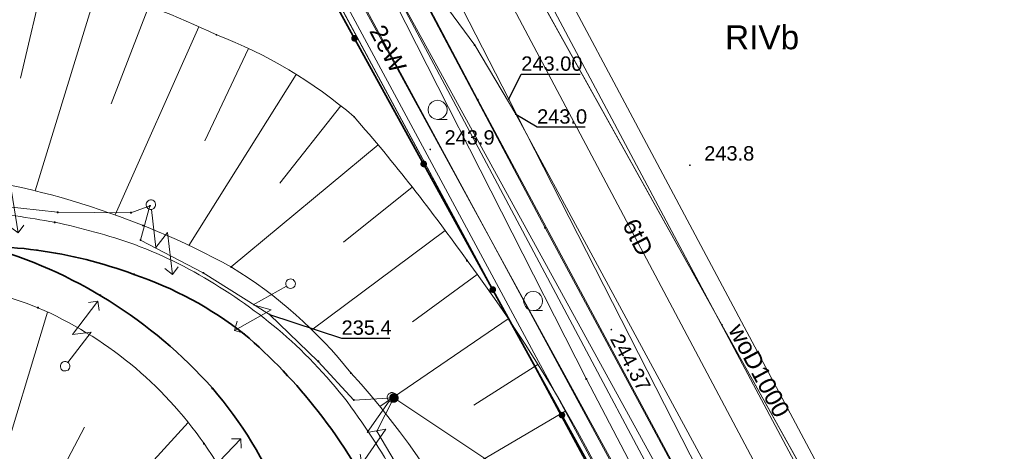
# Model space of a CAD drawing. Header units: metres. Extents: x 6603648 to 6604252, y 5739748 to 5740166.
# Tile 96 of 98: x 6604169 to 6604220, y 5740074 to 5740096. Entities that reach past the tile are written whole.
import ezdxf
from ezdxf.enums import TextEntityAlignment as Align

# ---------------------------------------------------------------- set-up
doc = ezdxf.new("R2010")
doc.units = ezdxf.units.M
doc.layers.get('0').update_dxf_attribs({"color": 252, "linetype": 'CONTINUOUS'})
for name, color, linetype, lineweight in [('GEPPGD', 252, 'CONTINUOUS', 18), ('GESDZI', 252, 'CONTINUOUS', 18), ('GESKKL', 252, 'CONTINUOUS', 18), ('GESKKL_O', 252, 'CONTINUOUS', 18), ('GESUZY', 252, 'CONTINUOUS', 18), ('GSLKOG', 252, 'CONTINUOUS', 35), ('GSLKOU', 252, 'CONTINUOUS', 18), ('GSLTTR', 252, 'CONTINUOUS', 35), ('GSPPRB', 252, 'CONTINUOUS', 18), ('GSPWPN', 252, 'CONTINUOUS', 13), ('GSPWPN_O', 252, 'CONTINUOUS', 13), ('GSPWPS', 252, 'CONTINUOUS', 13), ('GSPWPS_O', 252, 'CONTINUOUS', 13), ('GSSLZK', 252, 'CONTINUOUS', 18), ('GSSPDR', 252, 'CONTINUOUS', 18), ('GSSZSN', 252, 'CONTINUOUS', 18), ('GULENN', 252, 'CONTINUOUS', 18), ('GULESN', 252, 'CONTINUOUS', 18), ('GULEWN', 252, 'CONTINUOUS', 18), ('GULEWN_O', 252, 'CONTINUOUS', 18), ('GULTPR', 252, 'CONTINUOUS', 18), ('GULTPR_O', 252, 'CONTINUOUS', 18), ('GULWOP', 252, 'CONTINUOUS', 18), ('GULWOP_O', 252, 'CONTINUOUS', 18), ('GUPISL', 252, 'CONTINUOUS', 18)]:
    doc.layers.add(name, color=color, linetype=linetype, lineweight=lineweight)
for name, color, linetype in [('GUPESH', 252, 'CONTINUOUS'), ('GUPESH_O', 252, 'CONTINUOUS'), ('GUPEUI', 252, 'CONTINUOUS'), ('GUPWSH', 252, 'CONTINUOUS'), ('GUPWSH_O', 252, 'CONTINUOUS')]:
    doc.layers.add(name, color=color, linetype=linetype)
doc.styles.add('Arial', font='arial.ttf')

# ---------------------------------------------------------------- blocks, each defined once
blk = doc.blocks.new('GSPWPN1')
blk.add_hatch(color=256).paths.add_polyline_path([(0, 0.045), (-0.011647, 0.043467), (-0.0225, 0.038971), (-0.03182, 0.03182), (-0.038971, 0.0225), (-0.043467, 0.011647), (-0.045, 0), (-0.043467, -0.011647), (-0.038971, -0.0225), (-0.03182, -0.03182), (-0.0225, -0.038971), (-0.011647, -0.043467), (0, -0.045), (0.011647, -0.043467), (0.0225, -0.038971), (0.03182, -0.03182), (0.038971, -0.0225), (0.043467, -0.011647), (0.045, 0), (0.043467, 0.011647), (0.038971, 0.0225), (0.03182, 0.03182), (0.0225, 0.038971), (0.011647, 0.043467)])
blk = doc.blocks.new('GSPPRB0')
blk.add_lwpolyline([(-0.007955, 0.0225), (0.007955, 0.0225), (0.0225, 0.007955), (0.0225, -0.007955), (0.007955, -0.0225), (-0.007955, -0.0225), (-0.0225, -0.007955), (-0.0225, 0.007955)], close=True)
blk = doc.blocks.new('GSPWPS1')
blk.add_hatch(color=256).paths.add_polyline_path([(0, 0.045), (-0.011647, 0.043467), (-0.0225, 0.038971), (-0.03182, 0.03182), (-0.038971, 0.0225), (-0.043467, 0.011647), (-0.045, 0), (-0.043467, -0.011647), (-0.038971, -0.0225), (-0.03182, -0.03182), (-0.0225, -0.038971), (-0.011647, -0.043467), (0, -0.045), (0.011647, -0.043467), (0.0225, -0.038971), (0.03182, -0.03182), (0.038971, -0.0225), (0.043467, -0.011647), (0.045, 0), (0.043467, 0.011647), (0.038971, 0.0225), (0.03182, 0.03182), (0.0225, 0.038971), (0.011647, 0.043467)])
blk = doc.blocks.new('GUPISL1_5')
for points in [[(3.396745, 1.05234), (3.75, 0.7), (3.396745, 0.34766)], [(0.25, 0), (2.25, 0), (1.55, 0.7), (3.75, 0.7)]]:
    blk.add_lwpolyline(points)
blk.add_lwpolyline([(0.25, 0), (0.241481, -0.064705), (0.216506, -0.125), (0.176777, -0.176777), (0.125, -0.216506), (0.064705, -0.241481), (0, -0.25), (-0.064705, -0.241481), (-0.125, -0.216506), (-0.176777, -0.176777), (-0.216506, -0.125), (-0.241481, -0.064705), (-0.25, 0), (-0.241481, 0.064705), (-0.216506, 0.125), (-0.176777, 0.176777), (-0.125, 0.216506), (-0.064705, 0.241481), (0, 0.25), (0.064705, 0.241481), (0.125, 0.216506), (0.176777, 0.176777), (0.216506, 0.125), (0.241481, 0.064705)], close=True)
blk = doc.blocks.new('GUPEUI1')
blk.add_hatch(color=256).paths.add_polyline_path([(0, 0.25), (-0.064705, 0.241481), (-0.125, 0.216506), (-0.176777, 0.176777), (-0.216506, 0.125), (-0.241481, 0.064705), (-0.25, 0), (-0.241481, -0.064705), (-0.216506, -0.125), (-0.176777, -0.176777), (-0.125, -0.216506), (-0.064705, -0.241481), (0, -0.25), (0.064705, -0.241481), (0.125, -0.216506), (0.176777, -0.176777), (0.216506, -0.125), (0.241481, -0.064705), (0.25, 0), (0.241481, 0.064705), (0.216506, 0.125), (0.176777, 0.176777), (0.125, 0.216506), (0.064705, 0.241481)])
blk = doc.blocks.new('GUPWSH1')
blk.add_hatch(color=256).paths.add_polyline_path([(0, 0.045), (-0.011647, 0.043467), (-0.0225, 0.038971), (-0.03182, 0.03182), (-0.038971, 0.0225), (-0.043467, 0.011647), (-0.045, 0), (-0.043467, -0.011647), (-0.038971, -0.0225), (-0.03182, -0.03182), (-0.0225, -0.038971), (-0.011647, -0.043467), (0, -0.045), (0.011647, -0.043467), (0.0225, -0.038971), (0.03182, -0.03182), (0.038971, -0.0225), (0.043467, -0.011647), (0.045, 0), (0.043467, 0.011647), (0.038971, 0.0225), (0.03182, 0.03182), (0.0225, 0.038971), (0.011647, 0.043467)])
blk = doc.blocks.new('GUPESH1')
blk.add_hatch(color=256).paths.add_polyline_path([(0, 0.045), (-0.011647, 0.043467), (-0.0225, 0.038971), (-0.03182, 0.03182), (-0.038971, 0.0225), (-0.043467, 0.011647), (-0.045, 0), (-0.043467, -0.011647), (-0.038971, -0.0225), (-0.03182, -0.03182), (-0.0225, -0.038971), (-0.011647, -0.043467), (0, -0.045), (0.011647, -0.043467), (0.0225, -0.038971), (0.03182, -0.03182), (0.038971, -0.0225), (0.043467, -0.011647), (0.045, 0), (0.043467, 0.011647), (0.038971, 0.0225), (0.03182, 0.03182), (0.0225, 0.038971), (0.011647, 0.043467)])
blk = doc.blocks.new('GEPPGD1_2')
blk.add_hatch(color=256).paths.add_polyline_path([(-0.045, 0), (-0.042798, -0.013906), (-0.036406, -0.02645), (-0.02645, -0.036406), (-0.013906, -0.042798), (0, -0.045), (0.013906, -0.042798), (0.02645, -0.036406), (0.036406, -0.02645), (0.042798, -0.013906), (0.045, 0), (0.042798, 0.013906), (0.036406, 0.02645), (0.02645, 0.036406), (0.013906, 0.042798), (0, 0.045), (-0.013906, 0.042798), (-0.02645, 0.036406), (-0.036406, 0.02645), (-0.042798, 0.013906)])
blk = doc.blocks.new('GSLKOG2')
blk.add_hatch(color=256).paths.add_polyline_path([(0, 0.175), (-0.045293, 0.169037), (-0.0875, 0.151554), (-0.123744, 0.123744), (-0.151554, 0.0875), (-0.169037, 0.045293), (-0.175, 0), (-0.169037, -0.045293), (-0.151554, -0.0875), (-0.123744, -0.123744), (-0.0875, -0.151554), (-0.045293, -0.169037), (0, -0.175), (0.045293, -0.169037), (0.0875, -0.151554), (0.123744, -0.123744), (0.151554, -0.0875), (0.169037, -0.045293), (0.175, 0), (0.169037, 0.045293), (0.151554, 0.0875), (0.123744, 0.123744), (0.0875, 0.151554), (0.045293, 0.169037)])
blk = doc.blocks.new('GSSLZK1')
blk.add_lwpolyline([(0.5, 0), (0.475528, -0.154508), (0.404508, -0.293893), (0.293893, -0.404508), (0.154508, -0.475528), (0, -0.5), (-0.154508, -0.475528), (-0.293893, -0.404508), (-0.404508, -0.293893), (-0.475528, -0.154508), (-0.5, 0), (-0.475528, 0.154508), (-0.404508, 0.293893), (-0.293893, 0.404508), (-0.154508, 0.475528), (0, 0.5), (0.154508, 0.475528), (0.293893, 0.404508), (0.404508, 0.293893), (0.475528, 0.154508)], close=True)
blk.add_lwpolyline([(-0.5, 0), (-0.5, -0.5)])

msp = doc.modelspace()

# ---------------------------------------------------------------- linework, layer by layer
at = {"layer": 'GESDZI'}
for p, q in [((6604205.66, 5740080.21), (6604188.08, 5740111.72)), ((6604183.81, 5740100.36), (6604211.14, 5740049.68)), ((6604212.81, 5740067.39), (6604205.66, 5740080.21))]:
    msp.add_line(p, q, dxfattribs=at)
msp.add_lwpolyline([(6604177.388, 5740130.878), (6604188.08, 5740111.72), (6604205.66, 5740080.21), (6604212.81, 5740067.39), (6604227.06, 5740041.86), (6604226.28, 5740034.3), (6604225.19, 5740023.63), (6604211.14, 5740049.68), (6604183.81, 5740100.36), (6604166.975, 5740131.573)], dxfattribs=at)
at = {"layer": 'GESKKL'}
msp.add_lwpolyline([(6604238.131, 5739999.936), (6604225.19, 5740023.63), (6604211.14, 5740049.68), (6604183.81, 5740100.36), (6604166.975, 5740131.573)], dxfattribs=at)
at = {"layer": 'GESUZY'}
for points in [[(6604238.131, 5739999.936), (6604225.19, 5740023.63), (6604211.14, 5740049.68), (6604183.81, 5740100.36), (6604166.975, 5740131.573)], [(6604045.72, 5740109.58), (6604090.22, 5740106.61), (6604096.88, 5740106.16), (6604155.41, 5740102.26), (6604161.21, 5740101.87), (6604183.81, 5740100.36), (6604211.14, 5740049.68), (6604225.19, 5740023.63), (6604238.131, 5739999.936)]]:
    msp.add_lwpolyline(points, dxfattribs=at)
at = {"layer": 'GSLKOG'}
msp.add_lwpolyline([(6604183.39, 5740100.7), (6604211.178, 5740050.262), (6604208.392, 5740005.107), (6604205.713, 5739965.146), (6604203.434, 5739931.663), (6604197.296, 5739931.97)], dxfattribs=at)
at = {"layer": 'GSLKOU'}
for points in [[(6604170.72, 5740085.569, 0.018026), (6604166.617, 5740086.157)], [(6604174.915, 5740084.403, 0.03302), (6604170.72, 5740085.569)], [(6604179.36, 5740082.181, 0.051282), (6604174.915, 5740084.403)], [(6604183.352, 5740079.14, 0.047151), (6604179.36, 5740082.181)], [(6604186.814, 5740075.109, 0.054151), (6604183.352, 5740079.14)], [(6604189.271, 5740070.787, 0.046552), (6604186.814, 5740075.109)]]:
    msp.add_lwpolyline(points, format="xyb", dxfattribs=at)
at = {"layer": 'GSLTTR'}
for points in [[(6604163.112, 5740041.89, 0.128523), (6604172.531, 5740043.977, 0.098744), (6604179.365, 5740049.885, 0.096383), (6604183.149, 5740057.078, 0.079408), (6604184.04, 5740063.872, 0.09093), (6604182.645, 5740070.943, 0.078559), (6604178.985, 5740076.887, 0.144244), (6604167.096, 5740084.318)], [(6604167.096, 5740084.318, -0.028285), (6604169.798, 5740084.106, -0.055782), (6604174.877, 5740082.841, -0.084448), (6604180.638, 5740079.73, -0.051159), (6604184.519, 5740075.669, -0.060941), (6604187.78, 5740070.306, -0.016376), (6604190.072, 5740062.242), (6604191.075, 5740054.389), (6604194.078, 5740036.806)]]:
    msp.add_lwpolyline(points, format="xyb", dxfattribs=at)
at = {"layer": 'GSSLZK'}
msp.add_lwpolyline([(6604208.18, 5740055.8), (6604210.19, 5740057), (6604183.46, 5740107.23), (6604181.36, 5740105.55)], close=True, dxfattribs=at)
at = {"layer": 'GSSPDR'}
msp.add_lwpolyline([(6604184.775, 5740100.886), (6604214.142, 5740046.643), (6604204.522, 5739919.482), (6604208, 5739882.664), (6604209.571, 5739880.554), (6604211.711, 5739882.414), (6604207.316, 5739919.294), (6604216.553, 5740046.807), (6604186.359, 5740101.74)], dxfattribs=at)
msp.add_lwpolyline([(6604184.775, 5740100.886), (6604214.142, 5740046.643), (6604204.522, 5739919.482), (6604208, 5739882.664), (6604209.571, 5739880.554), (6604211.711, 5739882.414), (6604207.316, 5739919.294), (6604216.553, 5740046.807), (6604186.359, 5740101.74)], dxfattribs=at)
at = {"layer": 'GSSZSN'}
for points in [[(6604037.319, 5740106.665), (6604055.196, 5740105.081), (6604071.005, 5740104.095), (6604078.357, 5740105.612), (6604080.998, 5740105.388), (6604104.747, 5740103.411), (6604129.626, 5740102.249), (6604150.058, 5740100.705), (6604156.827, 5740100.053), (6604165.873, 5740099.344, -0.07715), (6604179.196, 5740095.371, -0.086132), (6604186.403, 5740091.084, -0.025787), (6604192.315, 5740083.561, -0.090354), (6604204.895, 5740058.288, -0.041119), (6604208.255, 5740021.408), (6604207.704, 5740017.113), (6604207.045, 5740001.44), (6604205.357, 5739975.411)], [(6604200.31, 5739975.805), (6604201.657, 5740002.249), (6604202.338, 5740017.198), (6604202.391, 5740021.274, 0.030141), (6604201.969, 5740032.124, 0.048447), (6604196.604, 5740055.037, 0.157931), (6604186.235, 5740077.685, 0.088608), (6604179.979, 5740083.224, 0.100943), (6604163.705, 5740088.239), (6604155.047, 5740089.58), (6604149.904, 5740090.103), (6604128.57, 5740092.566), (6604104.139, 5740096.179), (6604080.731, 5740097.978), (6604078.231, 5740098.107), (6604071.112, 5740098.748), (6604054.777, 5740100.339), (6604036.908, 5740101.601)], [(6604160.284, 5740082.259, -0.130843), (6604169.85, 5740081.1, -0.140353), (6604178.544, 5740073.993, -0.146189), (6604182.142, 5740063.663, -0.08065), (6604181.536, 5740057.96, -0.09747), (6604177.237, 5740050.341, -0.113271), (6604172.088, 5740045.897, -0.063547), (6604166.26, 5740044.187, -0.020206)], [(6604160.284, 5740082.259, -0.130843), (6604169.85, 5740081.1, -0.140353), (6604178.544, 5740073.993, -0.146189), (6604182.142, 5740063.663, -0.08065), (6604181.536, 5740057.96, -0.09747), (6604177.237, 5740050.341, -0.113271), (6604172.088, 5740045.897, -0.063547), (6604166.26, 5740044.187, -0.020206)]]:
    msp.add_lwpolyline(points, format="xyb", dxfattribs=at)
for points in [[(6604170.211, 5740098.533), (6604168.939, 5740093.097)], [(6604172.955, 5740097.789), (6604169.702, 5740087.213)], [(6604175.647, 5740096.876), (6604173.685, 5740091.77)], [(6604178.276, 5740095.794), (6604173.901, 5740085.951)], [(6604180.88, 5740094.654), (6604178.596, 5740089.829)], [(6604183.377, 5740093.298), (6604177.744, 5740084.359)], [(6604185.701, 5740091.663), (6604182.523, 5740087.613)], [(6604187.657, 5740089.613), (6604179.958, 5740083.235)], [(6604189.45, 5740087.406), (6604185.851, 5740084.528)], [(6604191.171, 5740085.143), (6604184.196, 5740079.947)], [(6604192.842, 5740082.843), (6604189.462, 5740080.36)], [(6604167.733, 5740072.26), (6604170.354, 5740080.875)], [(6604167.733, 5740072.26), (6604170.354, 5740080.875)], [(6604194.478, 5740080.518), (6604187.756, 5740075.928)], [(6604196.028, 5740078.135), (6604192.675, 5740076.01)], [(6604197.492, 5740075.698), (6604190.752, 5740071.744)], [(6604172.689, 5740069.593), (6604177.717, 5740075.103)], [(6604172.689, 5740069.593), (6604177.717, 5740075.103)], [(6604170.348, 5740071.178), (6604172.286, 5740074.854)], [(6604170.348, 5740071.178), (6604172.286, 5740074.854)]]:
    msp.add_lwpolyline(points, dxfattribs=at)
at = {"layer": 'GULENN'}
for points in [[(6604188.488, 5740076.383), (6604186.39, 5740076.271), (6604184.529, 5740078.294), (6604181.979, 5740080.753), (6604178.505, 5740082.924), (6604175.22, 5740084.639), (6604175.714, 5740086.429), (6604174.721, 5740086.069), (6604170.88, 5740086.092), (6604163.181, 5740086.938), (6604153.394, 5740087.652), (6604152.916, 5740088.553), (6604151.904, 5740087.222), (6604144.781, 5740087.599), (6604128.001, 5740089.767), (6604125.871, 5740084.776)], [(6604200.274, 5739889.201), (6604199.194, 5739892.66), (6604201.134, 5739916.634), (6604203.846, 5739948.485), (6604204.135, 5739952.531), (6604209.608, 5740030.777), (6604208.542, 5740047.235), (6604207.641, 5740052.258), (6604204.326, 5740061.072), (6604200.84, 5740068.165), (6604188.488, 5740076.383)]]:
    msp.add_lwpolyline(points, dxfattribs=at)
at = {"layer": 'GULESN'}
msp.add_lwpolyline([(6604171.905, 5740131.244), (6604175.62, 5740124.33), (6604187.55, 5740102.06), (6604192.88, 5740091.98), (6604205.3, 5740068.84), (6604217.05, 5740046.23), (6604224.26, 5740032.04), (6604238.443, 5740004.727)], dxfattribs=at)
at = {"layer": 'GULEWN'}
for points in [[(6604168.402, 5740131.478), (6604183.389, 5740103.256), (6604202.835, 5740067.728)], [(6604238.342, 5740003.084), (6604234.18, 5740011.9), (6604226.82, 5740024.11), (6604218.884, 5740038.906), (6604217.437, 5740042.682), (6604217.045, 5740046.106), (6604206.766, 5740069.231), (6604194.867, 5740091.218), (6604192.719, 5740094.832), (6604187.458, 5740101.971), (6604183.833, 5740105.438), (6604169.81, 5740131.384)], [(6604238.391, 5740003.88), (6604237.47, 5740005.578), (6604230.006, 5740020.94), (6604224.033, 5740030.982), (6604219.786, 5740036.821), (6604198.565, 5740077.369), (6604180.777, 5740112.394), (6604170.362, 5740131.347)], [(6604238.523, 5740006.012), (6604231.144, 5740020.001), (6604217.802, 5740045.269), (6604208.287, 5740063.208), (6604196.4, 5740085.274), (6604186.7, 5740103.524), (6604175.556, 5740124.348), (6604171.891, 5740131.245)], [(6604199.836, 5739963.908), (6604200.869, 5739978.731), (6604201.566, 5739986.887), (6604201.711, 5739996.112), (6604202.464, 5739995.977), (6604201.711, 5739996.112), (6604200.823, 5740006.986), (6604199.393, 5740015.439), (6604196.731, 5740032.979), (6604194.991, 5740042.906), (6604195.872, 5740043.354), (6604195.007, 5740044.127), (6604193.999, 5740052.468), (6604192.413, 5740059.758), (6604191.873, 5740063.228), (6604191.666, 5740067.055), (6604190.202, 5740070.246), (6604187.593, 5740074.645), (6604188.488, 5740076.383)]]:
    msp.add_lwpolyline(points, dxfattribs=at)
at = {"layer": 'GULTPR'}
msp.add_lwpolyline([(6604209.878, 5740068.282), (6604186.59, 5740112.124)], dxfattribs=at)
at = {"layer": 'GULWOP'}
for points in [[(6604210.888, 5740060.251), (6604206.719, 5740068.079), (6604194.507, 5740092.002), (6604174.444, 5740131.074)], [(6604239.216, 5740017.235), (6604178.668, 5740130.792)], [(6604179.842, 5740130.714), (6604239.333, 5740019.139)]]:
    msp.add_lwpolyline(points, dxfattribs=at)
at = {"layer": 'GUPESH_O', "flags": 128}
for points in [[(6604194.867, 5740091.218), (6604195.983, 5740090.554), (6604198.503, 5740090.554)], [(6604181.979, 5740080.753), (6604185.748, 5740079.513), (6604188.268, 5740079.513)]]:
    msp.add_lwpolyline(points, dxfattribs=at)
at = {"layer": 'GUPWSH_O', "flags": 128}
msp.add_lwpolyline([(6604194.507, 5740092.002), (6604195.156, 5740093.32), (6604198.236, 5740093.32)], dxfattribs=at)

# ---------------------------------------------------------------- block references
at = {"layer": 'GEPPGD', "rotation": 90}
msp.add_blockref('GEPPGD1_2', (6604205.66, 5740080.21), dxfattribs=at)
at = {"layer": 'GSLKOG', "rotation": 298.8514766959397}
for p in [(6604186.427, 5740095.188), (6604186.427, 5740095.188), (6604190.046, 5740088.619), (6604190.046, 5740088.619), (6604193.665, 5740082.05), (6604193.665, 5740082.05), (6604197.284, 5740075.481), (6604197.284, 5740075.481)]:
    msp.add_blockref('GSLKOG2', p, dxfattribs=at)
at = {"layer": 'GSPPRB', "rotation": 90}
for p in [(6604179.196, 5740095.371), (6604192.719, 5740094.832), (6604192.88, 5740091.98), (6604186.403, 5740091.084), (6604175.714, 5740086.429), (6604170.88, 5740086.092), (6604174.721, 5740086.069), (6604170.72, 5740085.569), (6604175.355, 5740085.402), (6604196.4, 5740085.274), (6604175.22, 5740084.639), (6604169.798, 5740084.106), (6604179.979, 5740083.224), (6604192.315, 5740083.561), (6604174.877, 5740082.841), (6604178.505, 5740082.924), (6604173.113, 5740081.743), (6604169.85, 5740081.1), (6604180.638, 5740079.73), (6604184.529, 5740078.294), (6604186.235, 5740077.685), (6604198.565, 5740077.369), (6604178.985, 5740076.887), (6604186.39, 5740076.271), (6604184.519, 5740075.669), (6604187.593, 5740074.645), (6604178.544, 5740073.993)]:
    msp.add_blockref('GSPPRB0', p, dxfattribs=at)
at = {"layer": 'GSPWPN', "rotation": 90}
for p in [(6604190.39, 5740089.38), (6604203.983, 5740088.548)]:
    msp.add_blockref('GSPWPN1', p, dxfattribs=at)
at = {"layer": 'GSPWPS', "rotation": 90}
msp.add_blockref('GSPWPS1', (6604199.872, 5740079.958), dxfattribs=at)
at = {"layer": 'GSSLZK', "rotation": 90}
for p in [(6604190.775, 5740091.449), (6604195.775, 5740081.449)]:
    msp.add_blockref('GSSLZK1', p, dxfattribs=at)
at = {"layer": 'GUPESH', "rotation": 90}
for p in [(6604194.867, 5740091.218), (6604174.721, 5740086.069), (6604181.979, 5740080.753), (6604198.565, 5740077.369)]:
    msp.add_blockref('GUPESH1', p, dxfattribs=at)
at = {"layer": 'GUPEUI', "rotation": 90}
msp.add_blockref('GUPEUI1', (6604188.488, 5740076.383), dxfattribs=at)
at = {"layer": 'GUPISL'}
for p, rotation in [((6604167.529, 5740088.605), 279.1942219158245), ((6604175.763, 5740086.49), 276.5914280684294), ((6604183.077, 5740082.356), 209.3050079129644), ((6604171.271, 5740078.038), 52.74705543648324), ((6604188.388, 5740076.411), 234.8531938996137), ((6604178.383, 5740071.059), 46.116413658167)]:
    msp.add_blockref('GUPISL1_5', p, dxfattribs=dict(at, rotation=rotation))
at = {"layer": 'GUPWSH', "rotation": 90}
msp.add_blockref('GUPWSH1', (6604194.507, 5740092.002), dxfattribs=at)

# ---------------------------------------------------------------- texts
at = {"layer": 'GESKKL_O', "style": 'Arial'}
msp.add_text('RIVb', height=1.25, rotation=360, dxfattribs=at).set_placement((6604207.765, 5740094.617), align=Align.CENTER)
at = {"layer": 'GSPWPN_O', "style": 'Arial'}
for s, p in [('243.9', (6604191.14, 5740089.63)), ('243.8', (6604204.733, 5740088.798))]:
    msp.add_text(s, height=0.75, rotation=360, dxfattribs=at).set_placement(p)
at = {"layer": 'GSPWPS_O', "style": 'Arial'}
msp.add_text('244.37', height=0.75, rotation=298.3437, dxfattribs=at).set_placement((6604199.785, 5740079.466))
at = {"layer": 'GULEWN_O', "style": 'Arial'}
msp.add_text('2eW', height=0.9, rotation=297.9704, dxfattribs=at).set_placement((6604187.781, 5740094.435), align=Align.CENTER)
at = {"layer": 'GULTPR_O', "style": 'Arial'}
msp.add_text('6tD', height=0.9, rotation=296.8274, dxfattribs=at).set_placement((6604200.865, 5740084.582), align=Align.CENTER)
at = {"layer": 'GULWOP_O', "style": 'Arial'}
msp.add_text('woD1000', height=0.9, rotation=298.0663, dxfattribs=at).set_placement((6604207.22, 5740077.607), align=Align.CENTER)
at = {"layer": 'GUPESH_O', "style": 'Arial'}
for s, p in [('243.0', (6604195.983, 5740090.726)), ('235.4', (6604185.748, 5740079.686))]:
    msp.add_text(s, height=0.75, rotation=360, dxfattribs=at).set_placement(p)
at = {"layer": 'GUPWSH_O', "style": 'Arial'}
msp.add_text('243.00', height=0.75, rotation=360, dxfattribs=at).set_placement((6604195.156, 5740093.492))

doc.saveas('drawing.dxf')
